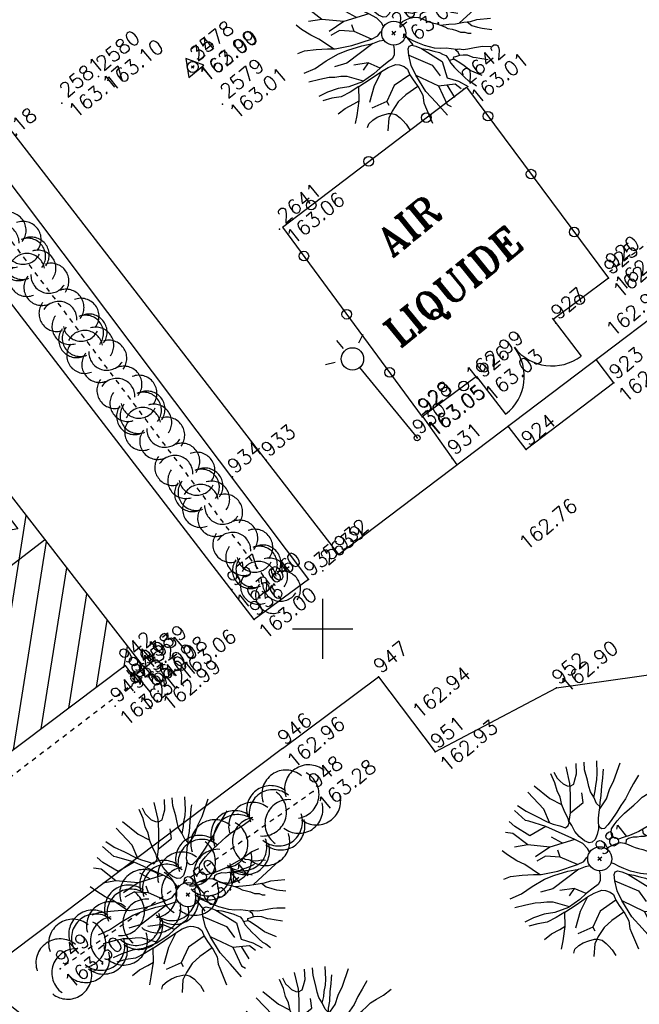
# Model space of a CAD drawing. Header units: feet. Extents: x 529188 to 529675, y 139816 to 140273.
# Tile 57 of 118: x 529444 to 529457, y 140042 to 140063. Entities that reach past the tile are written whole.
import ezdxf
from ezdxf.enums import TextEntityAlignment as Align

# ---------------------------------------------------------------- set-up
doc = ezdxf.new("R2010")
doc.units = ezdxf.units.FT
doc.header["$LTSCALE"] = 2
doc.header["$MEASUREMENT"] = 0
doc.header["$PDSIZE"] = 0.1
for name, pattern in [('CACHE', [0.375, 0.25, -0.125]), ('CACHEX2', [0.75, 0.5, -0.25]), ('CONTINU', [0])]:
    doc.linetypes.add(name, pattern=pattern)
doc.layers.get('0').update_dxf_attribs({"linetype": 'CONTINUOUS'})
for name, color, linetype in [('ARBRES', 70, 'CONTINUOUS'), ('BATI', 10, 'CONTINUOUS'), ('BATI-HACHURES', 30, 'CONTINUOUS'), ('BORD_TOIT', 244, 'CACHE'), ('BORDURETTE', 20, 'CONTINUOUS'), ('CARROYAGE', 7, 'CONTINUOUS'), ('CLOTURE', 1, 'CONTINUOUS'), ('ECLAIRAGE', 220, 'CONTINUOUS'), ('HAIE', 80, 'CACHEX2'), ('LIM_HERBE', 83, 'CACHE'), ('POLYGO', 241, 'CONTINUOUS'), ('PORTES', 14, 'CONTINUOUS'), ('SOCLES', 13, 'CONTINUOUS'), ('TEXTES', 150, 'CONTINUOUS'), ('TOPOALT', 3, 'CONTINUOUS'), ('TOPOJIS', 7, 'CONTINUOUS'), ('TOPOJIS-GELE', 7, 'CONTINUOUS'), ('TOPOMAT', 142, 'CONTINUOUS')]:
    doc.layers.add(name, color=color, linetype=linetype)
doc.styles.add('ROMANT', font='ROMANT.SHX')
doc.styles.get("Standard").update_dxf_attribs({"font": 'ROMANS.SHX'})

# ---------------------------------------------------------------- blocks, each defined once
blk = doc.blocks.new('TCPOINT')
at = {"color": 0}
blk.add_point((0, 0), dxfattribs=at)
at = {"layer": 'TOPOALT'}
blk.add_attdef('ALT', text='', height=0.3, dxfattribs=at).set_placement((0.1, -0.1), align=Align.TOP_LEFT)
at = {"layer": 'TOPOMAT'}
blk.add_attdef('MAT', (0.1, 0.1), '', height=0.3, dxfattribs=at)
blk = doc.blocks.new('269')
for p, q in [((0.035, 0), (-0.035, 0)), ((0, 0.035), (0, -0.035))]:
    blk.add_line(p, q)
blk.add_lwpolyline([(0, 0.231), (-0.2, -0.115), (0.2, -0.115)], close=True)
blk.add_circle((0, 0), 0.113)
blk = doc.blocks.new('190')
for p, q in [((0.052, 0), (-0.052, 0)), ((0, -0.052), (0, 0.052))]:
    blk.add_line(p, q)
for points in [[(-0.084, 0.235), (-0.076, 0.245), (-0.062, 0.33), (-0.074, 0.466), (-0.144, 0.639), (-0.44, 1.229), (-0.646, 1.539), (-0.688, 1.589), (-0.738, 1.896)], [(-0.619, 1.938), (-0.559, 1.732), (-0.46, 1.523), (-0.354, 1.285), (-0.291, 1.169), (-0.206, 1.053), (-0.142, 0.946), (-0.07, 0.952), (-0.02, 0.98), (0.016, 1.059), (0.061, 1.245), (0.098, 1.367), (0.171, 1.51), (0.208, 1.653), (0.282, 1.81), (0.336, 2.007)], [(-0.329, 1.239), (-0.245, 1.528), (-0.28, 2.015)], [(-0.09, 2.033), (-0.007, 1.626), (0.102, 1.375)], [(0.437, 0.574), (0.37, 0.496), (0.276, 0.425), (0.182, 0.369), (0.097, 0.362), (0.039, 0.398), (-0.01, 0.492), (-0.038, 0.629), (-0.043, 0.765), (-0.014, 0.901), (0.002, 1.001), (0.132, 1.122), (0.27, 1.286), (0.378, 1.415), (0.51, 1.6), (0.67, 1.921)], [(0.405, 1.994), (0.376, 1.859), (0.388, 1.766), (0.396, 1.687), (0.438, 1.6), (0.48, 1.557), (0.566, 1.542), (0.639, 1.591), (0.746, 1.669), (0.873, 1.838)], [(-0.144, 0.639), (-0.647, 0.843), (-0.975, 1.17), (-1.062, 1.55), (-1.169, 1.665)], [(-0.44, 1.229), (-0.82, 1.291), (-0.941, 1.636), (-0.968, 1.79)], [(0.686, 0.829), (0.676, 0.931), (0.713, 1.067), (0.728, 1.196), (0.773, 1.303), (0.838, 1.425), (0.926, 1.625), (1.021, 1.76)], [(0.711, 1.062), (0.821, 1.152), (0.894, 1.223), (0.995, 1.308), (1.082, 1.401), (1.24, 1.613)], [(-1.176, 0.542), (-1.281, 0.892), (-1.358, 1.058), (-1.428, 1.273), (-1.465, 1.412)], [(-0.975, 1.17), (-1.217, 1.309)], [(0.132, 1.122), (0.476, 1.119), (0.579, 1.291)], [(1.723, 0.836), (1.536, 0.765), (1.37, 0.702), (1.204, 0.625), (1.038, 0.576), (0.888, 0.52), (0.686, 0.464), (0.578, 0.437), (0.47, 0.423), (0.428, 0.452), (0.413, 0.495), (0.421, 0.545), (0.45, 0.595), (0.515, 0.666), (0.603, 0.759), (0.675, 0.816), (0.747, 0.901), (0.855, 0.994), (0.993, 1.144), (1.109, 1.257), (1.182, 1.336), (1.239, 1.392)], [(0.655, 0.801), (0.898, 0.871), (1.071, 0.985), (1.258, 1.07), (1.587, 1.273)], [(-1.807, 0.935), (-1.668, 0.889), (-1.462, 0.758), (-1.27, 0.62), (-1.148, 0.519), (-0.835, 0.351), (-0.435, 0.198), (-0.292, 0.167), (-0.199, 0.188), (-0.161, 0.191)], [(-0.647, 0.843), (-1.01, 0.877)], [(-0.396, 0.741), (-0.492, 0.981)], [(-0.435, 0.198), (-0.613, 0.549), (-0.837, 0.756), (-1.044, 0.791)], [(-0.613, 0.549), (-0.561, 0.687)], [(-1.963, 0.534), (-1.722, 0.466), (-1.45, 0.442), (-1.157, 0.397), (-0.957, 0.331), (-0.679, 0.22), (-0.472, 0.112), (-0.329, 0.06), (-0.249, 0.019)], [(1.739, -0.191), (1.585, -0.153), (1.326, -0.13), (0.983, -0.076), (0.782, -0.017), (0.653, 0.034), (0.56, 0.071), (0.504, 0.136), (0.497, 0.207), (0.526, 0.272), (0.584, 0.329), (0.678, 0.357), (0.778, 0.377), (0.872, 0.391), (0.994, 0.405), (1.13, 0.41), (1.252, 0.416), (1.374, 0.423), (1.489, 0.429), (1.633, 0.413), (1.798, 0.389), (1.999, 0.38)], [(-1.117, -0.371), (-1.319, -0.081), (-1.419, -0.002), (-1.525, 0.064), (-1.618, 0.137), (-1.796, 0.23), (-2.008, 0.328)], [(-0.472, 0.112), (-1.148, 0.135), (-1.39, 0.239)], [(-0.677, -0.381), (-0.803, -0.141), (-1.062, 0.014)], [(0.239, 0.074), (0.295, 0.074), (0.388, 0.051), (0.459, 0.029), (0.546, -0.015), (0.602, -0.073), (0.645, -0.145), (0.679, -0.217), (0.715, -0.282), (0.758, -0.347), (0.814, -0.42), (0.857, -0.485), (0.906, -0.571), (0.934, -0.636), (0.992, -0.708), (1.041, -0.781), (1.083, -0.86), (1.154, -0.918), (1.19, -0.976), (1.24, -1.019)], [(-0.168, -0.185), (-0.174, -0.214), (-0.224, -0.285), (-0.283, -0.356), (-0.362, -0.391), (-0.491, -0.383), (-0.677, -0.381), (-0.856, -0.393), (-1.143, -0.369), (-1.428, -0.274), (-1.621, -0.158), (-1.842, -0.076), (-2.034, -0.032)], [(-1.8, -0.948), (-1.67, -0.837), (-1.445, -0.632), (-1.264, -0.397), (-1.472, -0.374), (-1.679, -0.329), (-1.851, -0.227), (-2.029, -0.149)], [(-0.803, -0.141), (-0.975, -0.193)], [(0.622, -0.106), (0.681, -0.045), (0.731, -0.045), (0.832, -0.09), (0.889, -0.14), (0.953, -0.177), (1.017, -0.228), (1.074, -0.257), (1.131, -0.314), (1.174, -0.373), (1.202, -0.423), (1.238, -0.459), (1.294, -0.524)], [(1.46, -0.389), (1.367, -0.367), (1.282, -0.337), (1.21, -0.308), (1.109, -0.286), (1.053, -0.25), (1.038, -0.206), (1.039, -0.156), (1.077, -0.091)], [(1.368, -0.134), (1.384, -0.181), (1.44, -0.239), (1.468, -0.289), (1.526, -0.34), (1.582, -0.383), (1.64, -0.406), (1.698, -0.465)], [(-1.264, -0.397), (-0.985, -0.428), (-0.699, -0.452), (-0.542, -0.475), (-0.434, -0.512), (-0.378, -0.534), (-0.328, -0.584), (-0.271, -0.671), (-0.25, -0.757), (-0.288, -0.878), (-0.302, -1.008), (-0.319, -1.208), (-0.349, -1.379), (-0.43, -1.515), (-0.459, -1.601), (-0.565, -1.955)], [(0.787, -1.087), (0.644, -0.934), (0.545, -0.862), (0.459, -0.775), (0.332, -0.602), (0.261, -0.472), (0.212, -0.378), (0.163, -0.27), (0.127, -0.215)], [(-1.953, -0.569), (-1.767, -0.571), (-1.575, -0.61), (-1.443, -0.63)], [(-0.699, -0.452), (-1.01, -0.589), (-1.304, -0.796)], [(-0.219, -2.023), (-0.23, -1.674), (-0.249, -1.357), (-0.195, -0.963), (-0.143, -0.748), (-0.048, -0.549), (0.025, -0.441), (0.075, -0.413), (0.133, -0.435), (0.182, -0.5), (0.245, -0.615), (0.331, -0.709), (0.409, -0.818), (0.479, -0.912), (0.507, -0.976), (0.543, -1.042), (0.543, -1.107), (0.535, -1.163), (0.52, -1.235), (0.526, -1.35), (0.533, -1.451), (0.546, -1.551), (0.559, -1.651), (0.572, -1.745), (0.601, -1.81), (0.632, -1.934)], [(-0.048, -0.549), (0.199, -1.021), (0.182, -1.297)], [(0.859, -0.488), (1, -0.579), (1.114, -0.659), (1.27, -0.746), (1.385, -0.819), (1.513, -0.87), (1.754, -1.032)], [(0.245, -0.615), (0.406, -1.09), (0.268, -1.418), (0.406, -1.625), (0.493, -1.832)], [(1.183, -0.698), (1.926, -0.657)], [(1.328, -0.783), (1.356, -0.905), (1.426, -1.006), (1.483, -1.085), (1.622, -1.229)], [(-0.288, -0.878), (-0.682, -0.848), (-1.01, -1.004), (-1.338, -0.917)], [(-1.01, -1.004), (-1.027, -1.09)], [(-0.195, -0.963), (0.026, -1.435), (-0.077, -1.849), (-0.043, -1.935)], [(-1.662, -1.174), (-1.593, -1.125), (-1.479, -1.119), (-1.371, -1.134), (-1.257, -1.171), (-1.143, -1.222), (-1.093, -1.259), (-1.036, -1.338), (-1.009, -1.445), (-1.003, -1.524), (-0.996, -1.624), (-1.016, -1.763)], [(-0.316, -1.172), (-0.62, -1.148), (-0.835, -1.16), (-1.05, -1.229), (-1.201, -1.3), (-1.382, -1.493)], [(0.863, -1.843), (0.739, -1.603), (0.698, -1.452), (0.669, -1.345), (0.635, -1.243), (0.62, -1.208), (0.534, -1.169)], [(0.625, -1.219), (0.628, -1.193), (0.649, -1.171), (0.692, -1.193), (0.772, -1.223), (0.828, -1.26), (0.893, -1.317), (0.956, -1.426), (1.005, -1.476), (1.056, -1.534), (1.17, -1.665)], [(0.763, -1.219), (0.786, -1.151), (0.765, -1.087), (0.808, -1.087), (0.844, -1.116), (0.901, -1.174), (0.987, -1.225), (1.108, -1.291), (1.18, -1.334), (1.251, -1.378), (1.386, -1.49)], [(0.026, -1.435), (0.32, -1.625), (0.355, -1.78)], [(0.173, -1.53), (0.13, -1.832)]]:
    blk.add_lwpolyline(points)
blk.add_circle((0, 0), 0.25)
blk = doc.blocks.new('323')
for p, q in [((0, 0), (0, -0.5)), ((1, 0), (1, -0.5))]:
    blk.add_line(p, q)
for centre, start, end in [((0, 0), 270, 0), ((1, 0), 180, 270)]:
    blk.add_arc(centre, 0.5, start, end)
blk = doc.blocks.new('425')
at = {"ltscale": 3}
for p, q in [((-0.006, 2.407), (-0.006, 2.621)), ((0, 1.885), (0, 0))]:
    blk.add_line(p, q, dxfattribs=at)
at = {"linetype": 'CONTINU', "ltscale": 3}
for p, q in [((-0.324, 2.291), (-0.512, 2.376)), ((0.312, 2.291), (0.501, 2.376))]:
    blk.add_line(p, q, dxfattribs=at)
for centre, radius in [((0, 2.118), 0.233), ((0, 0), 0.0621)]:
    blk.add_circle(centre, radius, dxfattribs=at)
blk = doc.blocks.new('189')
h = blk.add_hatch()
h.set_pattern_fill('ANSI31', color=256, scale=0.2, style=0)
h.set_pattern_definition([(45, (-527485.07046, -148351.732363), (-0.0176776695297, 0.0176776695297), [])])
edge = h.paths.add_edge_path()
edge.add_arc((0, 0), 0.1, 0, 360)
for p, q in [((-0.311, 1.681), (-0.062, 1.93)), ((-0.062, 1.93), (0.311, 1.868)), ((0.311, 1.868), (0.56, 1.557)), ((-0.685, 1.557), (-0.56, 1.806)), ((-0.56, 1.806), (-0.311, 1.681)), ((-0.747, 1.37), (-0.685, 1.557)), ((0.56, 1.557), (0.872, 1.494)), ((0.872, 1.494), (0.872, 1.245)), ((-0.996, 1.308), (-0.747, 1.37)), ((-0.996, 1.121), (-0.996, 1.308)), ((0.872, 1.245), (1.183, 1.121)), ((1.37, 1.183), (1.681, 1.245)), ((1.681, 1.245), (1.681, 0.934)), ((-1.432, 0.934), (-1.183, 1.121)), ((-1.183, 1.121), (-0.996, 1.121)), ((1.183, 1.121), (1.37, 1.183)), ((-1.744, 0.934), (-1.432, 0.934)), ((-1.619, 0.685), (-1.744, 0.934)), ((1.681, 0.934), (1.619, 0.56)), ((-1.744, 0.623), (-1.619, 0.685)), ((-1.744, 0.249), (-1.744, 0.623)), ((1.619, 0.56), (1.619, 0.374)), ((-1.744, 0), (-1.744, 0.249)), ((1.619, 0.374), (1.681, 0.062)), ((-1.93, -0.249), (-1.744, 0)), ((1.681, 0.062), (1.432, -0.062)), ((1.432, -0.062), (1.619, -0.374)), ((-1.806, -0.498), (-1.93, -0.249)), ((1.619, -0.374), (1.681, -0.623)), ((-1.619, -0.623), (-1.806, -0.498)), ((-1.681, -0.934), (-1.619, -0.623)), ((1.868, -0.747), (1.494, -1.059)), ((1.681, -0.623), (1.868, -0.747)), ((-1.494, -0.934), (-1.681, -0.934)), ((-1.121, -1.059), (-1.494, -0.934)), ((-1.245, -1.432), (-1.121, -1.059)), ((1.494, -1.059), (1.432, -1.37)), ((0.996, -1.245), (0.81, -1.557)), ((1.432, -1.37), (0.996, -1.245)), ((-1.121, -1.744), (-1.245, -1.432)), ((-0.685, -1.494), (-0.934, -1.681)), ((-0.311, -1.494), (-0.685, -1.494)), ((-0.187, -1.806), (-0.311, -1.494)), ((0.311, -1.557), (0.062, -1.806)), ((0.311, -1.806), (0.311, -1.557)), ((0.81, -1.557), (0.81, -1.806)), ((-0.934, -1.681), (-1.121, -1.744)), ((0.062, -1.806), (-0.187, -1.806)), ((0.81, -1.806), (0.311, -1.806))]:
    blk.add_line(p, q)
blk.add_circle((0, 0), 0.1)
blk = doc.blocks.new('HAIEBASE')
at = {"layer": 'HAIE'}
for centre, start, end in [((0.002, 0.141), 14.988, 164.4142), ((-0.223, 0.05), 14.988, 164.4142), ((0.227, 0.05), 14.988, 164.4142), ((-0.147, -0.129), 50.5983, 200.0244), ((0.078, 0.086), 243.6198, 27.2304), ((-0.23, -0.099), 196.6108, 340.2213), ((0.022, -0.064), 196.6108, 340.2213), ((0.223, -0.099), 196.6108, 340.2213)]:
    blk.add_arc(centre, 0.25, start, end, dxfattribs=at)
blk = doc.blocks.new('RONDCLOT')
at = {"layer": 'CLOTURE'}
blk.add_circle((0, 0), 0.1, dxfattribs=at)
blk = doc.blocks.new('*X27')
at = {"color": 0}
for p, q in [((527495.856, 148357.822), (527495.871, 148357.837)), ((527495.856, 148357.787), (527495.895, 148357.825)), ((527495.856, 148357.752), (527495.918, 148357.813)), ((527495.856, 148357.716), (527495.942, 148357.802)), ((527495.856, 148357.681), (527495.965, 148357.79)), ((527495.856, 148357.645), (527495.989, 148357.778)), ((527495.856, 148357.61), (527496.013, 148357.766)), ((527495.856, 148357.575), (527496.036, 148357.754)), ((527495.856, 148357.539), (527496.06, 148357.743)), ((527495.856, 148357.504), (527496.083, 148357.731)), ((527495.856, 148357.469), (527496.107, 148357.719)), ((527495.878, 148357.455), (527496.13, 148357.707)), ((527495.949, 148357.49), (527496.154, 148357.695)), ((527496.02, 148357.526), (527496.178, 148357.684)), ((527496.09, 148357.561), (527496.201, 148357.672)), ((527496.161, 148357.597), (527496.225, 148357.66)), ((527496.232, 148357.632), (527496.248, 148357.648))]:
    blk.add_line(p, q, dxfattribs=at)
blk = doc.blocks.new('320')
for p, q in [((0, 0), (0, -0.7)), ((1, 0), (1, -0.7)), ((0.5, -0.572), (0.3, -0.172)), ((0.3, -0.172), (0.7, -0.172)), ((0.7, -0.172), (0.5, -0.572))]:
    blk.add_line(p, q)
at = {"rotation": 269.9999999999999}
blk.add_blockref('*X27', (-148357.144, 527495.685), dxfattribs=at)

msp = doc.modelspace()

# ---------------------------------------------------------------- hatches: boundary and pattern name
at = {"layer": 'BATI-HACHURES'}
h = msp.add_hatch(dxfattribs=at)
h.set_pattern_fill('ANSI31', color=256, scale=4, angle=36, style=0)
edge = h.paths.add_edge_path()
edge.add_line((529425.366, 140134.255), (529419.412, 140129.687))
edge.add_line((529419.412, 140129.687), (529419.683, 140129.302))
edge.add_line((529419.683, 140129.302), (529420.035, 140129.567))
edge.add_line((529420.035, 140129.567), (529420.974, 140128.321))
edge.add_line((529420.974, 140128.321), (529416.808, 140125.181))
edge.add_line((529416.808, 140125.181), (529419.868, 140121.129))
edge.add_line((529419.868, 140121.129), (529425.428, 140113.767))
edge.add_line((529425.428, 140113.767), (529421.899, 140111.038))
edge.add_line((529421.899, 140111.038), (529430.432, 140099.721))
edge.add_line((529430.432, 140099.721), (529433.779, 140102.25))
edge.add_line((529433.779, 140102.25), (529436.218, 140099.02))
edge.add_line((529436.218, 140099.02), (529436.509, 140099.24))
edge.add_line((529436.509, 140099.24), (529437.586, 140097.815))
edge.add_line((529437.586, 140097.815), (529437.019, 140097.348))
edge.add_line((529437.019, 140097.348), (529436.696, 140097.74))
edge.add_line((529436.696, 140097.74), (529434.63, 140096.178))
edge.add_line((529434.63, 140096.178), (529434.919, 140095.795))
edge.add_line((529434.919, 140095.795), (529434.329, 140095.348))
edge.add_line((529434.329, 140095.348), (529432.881, 140097.007))
edge.add_line((529432.881, 140097.007), (529425.028, 140091.094))
edge.add_line((529425.028, 140091.094), (529426.765, 140088.326))
edge.add_line((529426.765, 140088.326), (529427.152, 140087.53))
edge.add_line((529427.152, 140087.53), (529428.49, 140085.727))
edge.add_line((529428.49, 140085.727), (529429.494, 140084.795))
edge.add_line((529429.494, 140084.795), (529431.371, 140082.692))
edge.add_line((529431.371, 140082.692), (529439.216, 140088.61))
edge.add_line((529439.216, 140088.61), (529437.857, 140090.412))
edge.add_line((529437.857, 140090.412), (529438.643, 140091.015))
edge.add_line((529438.643, 140091.015), (529439.791, 140089.512))
edge.add_arc((529440.709, 140090.29), 1.204, 220.2595, 393.932)
edge.add_line((529441.708, 140090.962), (529440.548, 140092.475))
edge.add_line((529440.548, 140092.475), (529441.191, 140092.967))
edge.add_line((529441.191, 140092.967), (529466.702, 140059.23))
edge.add_line((529466.702, 140059.23), (529468.639, 140060.666))
edge.add_line((529468.639, 140060.666), (529474.943, 140052.226))
edge.add_line((529474.943, 140052.226), (529486.871, 140061.153))
edge.add_line((529486.871, 140061.153), (529486.466, 140061.693))
edge.add_line((529486.466, 140061.693), (529488.531, 140063.238))
edge.add_line((529488.531, 140063.238), (529488.941, 140062.691))
edge.add_line((529488.941, 140062.691), (529500.861, 140071.66))
edge.add_line((529500.861, 140071.66), (529497.23, 140076.506))
edge.add_line((529497.23, 140076.506), (529498.46, 140077.428))
edge.add_line((529498.46, 140077.428), (529498.862, 140076.887))
edge.add_line((529498.862, 140076.887), (529499.641, 140077.466))
edge.add_line((529499.641, 140077.466), (529499.514, 140077.639))
edge.add_line((529499.514, 140077.639), (529501.086, 140078.871))
edge.add_line((529501.086, 140078.871), (529497.717, 140083.382))
edge.add_line((529497.717, 140083.382), (529496.095, 140082.178))
edge.add_line((529496.095, 140082.178), (529495.962, 140082.341))
edge.add_line((529495.962, 140082.341), (529494.774, 140081.437))
edge.add_line((529494.774, 140081.437), (529494.006, 140082.458))
edge.add_line((529494.006, 140082.458), (529487.821, 140090.68))
edge.add_line((529487.821, 140090.68), (529473.05, 140079.579))
edge.add_line((529473.05, 140079.579), (529472.967, 140079.712))
edge.add_line((529472.967, 140079.712), (529470.57, 140077.835))
edge.add_line((529470.57, 140077.835), (529471.905, 140076.036))
edge.add_line((529471.905, 140076.036), (529470.385, 140074.887))
edge.add_line((529470.385, 140074.887), (529447.511, 140105.116))
edge.add_line((529447.511, 140105.116), (529447.994, 140105.505))
edge.add_line((529447.994, 140105.505), (529447.857, 140105.729))
edge.add_line((529447.857, 140105.729), (529447.579, 140105.525))
edge.add_line((529447.579, 140105.525), (529444.385, 140109.617))
edge.add_line((529444.385, 140109.617), (529446.459, 140111.192))
edge.add_line((529446.459, 140111.192), (529446.546, 140111.097))
edge.add_line((529446.546, 140111.097), (529446.74, 140111.259))
edge.add_line((529446.74, 140111.259), (529446.657, 140111.415))
edge.add_line((529446.657, 140111.415), (529446.55, 140111.339))
edge.add_line((529446.55, 140111.339), (529443.413, 140115.698))
edge.add_line((529443.413, 140115.698), (529443.202, 140115.533))
edge.add_line((529443.202, 140115.533), (529443.275, 140115.436))
edge.add_line((529443.275, 140115.436), (529441.217, 140113.894))
edge.add_line((529441.217, 140113.894), (529438.095, 140118.025))
edge.add_line((529438.095, 140118.025), (529438.389, 140118.239))
edge.add_line((529438.389, 140118.239), (529438.225, 140118.429))
edge.add_line((529438.225, 140118.429), (529437.731, 140118.074))
edge.add_line((529437.731, 140118.074), (529425.366, 140134.255))
h = msp.add_hatch(dxfattribs=at)
h.set_pattern_fill('ANSI31', color=256, scale=4, angle=36, style=0)
h.paths.add_polyline_path([(529446.303, 140049.183), (529446.077, 140049.013), (529445.907, 140049.239), (529429.837, 140037.137), (529429.977, 140036.951), (529428.362, 140035.732), (529423.25, 140042.316), (529424.88, 140043.55), (529425.057, 140043.236), (529441.102, 140055.45), (529440.871, 140055.793), (529441.061, 140055.946)])

# ---------------------------------------------------------------- linework, layer by layer
at = {"layer": 'BATI', "flags": 128}
for points in [[(529441.061, 140055.946), (529445.605, 140050.083)], [(529445.605, 140050.083), (529446.303, 140049.183)], [(529446.303, 140049.183), (529446.077, 140049.013), (529445.907, 140049.239), (529429.837, 140037.137), (529429.977, 140036.951), (529428.362, 140035.732)]]:
    msp.add_lwpolyline(points, dxfattribs=at)
at = {"layer": 'BORD_TOIT', "ltscale": 0.005, "flags": 128}
for points in [[(529446.116, 140048.899), (529445.877, 140049.216)], [(529446.116, 140048.899), (529430.131, 140036.701)]]:
    msp.add_lwpolyline(points, dxfattribs=at)
at = {"layer": 'BORDURETTE', "flags": 128}
for points in [[(529462.534, 140060.774), (529450.335, 140051.545), (529435.293, 140071.015)], [(529434.889, 140070.714), (529449.705, 140051.022), (529448.577, 140050.194), (529433.558, 140069.738)], [(529452.08, 140054.398), (529452.788, 140053.402)], [(529449.165, 140047.516), (529422.086, 140027.112)]]:
    msp.add_lwpolyline(points, dxfattribs=at)
msp.add_lwpolyline([(529449.165, 140047.516), (529451.157, 140049.005), (529452.336, 140047.444), (529454.854, 140048.772), (529458.235, 140049.25), (529460.655, 140049.026, -0.098448), (529464.415, 140047.097, -0.065994), (529466.395, 140045.051), (529466.54, 140044.837, -0.13101), (529466.764, 140044.072, -0.285202), (529465.936, 140042.665), (529463.218, 140040.625), (529424.46, 140011.456, -0.149337), (529423.778, 140011.287, -0.091384), (529423.353, 140011.389)], format="xyb", dxfattribs=at)
at = {"layer": 'CARROYAGE'}
for p, q in [((529450, 140049.375), (529450, 140050.625)), ((529449.375, 140050), (529450.625, 140050))]:
    msp.add_line(p, q, dxfattribs=at)
at = {"layer": 'CLOTURE', "flags": 128}
for points in [[(529449.165, 140058.342), (529452.982, 140061.245)], [(529452.982, 140061.245), (529455.934, 140057.279)], [(529449.165, 140058.342), (529452.068, 140054.403)], [(529455.934, 140057.279), (529454.782, 140056.422)], [(529453.195, 140055.241), (529452.068, 140054.403)]]:
    msp.add_lwpolyline(points, dxfattribs=at)
at = {"layer": 'HAIE', "ltscale": 0.005, "flags": 128}
for points in [[(529449.141, 140050.608), (529434.334, 140070.293)], [(529449.805, 140046.621), (529444.551, 140042.942)]]:
    msp.add_lwpolyline(points, dxfattribs=at)
at = {"layer": 'LIM_HERBE', "ltscale": 0.005, "flags": 128}
msp.add_lwpolyline([(529461.754, 140061.8), (529455.967, 140057.417)], dxfattribs=at)
at = {"layer": 'SOCLES', "flags": 128}
for points in [[(529456.042, 140055.108), (529455.677, 140055.59)], [(529456.042, 140055.108), (529454.221, 140053.723)], [(529454.221, 140053.723), (529453.853, 140054.209)]]:
    msp.add_lwpolyline(points, dxfattribs=at)

# ---------------------------------------------------------------- block references
at = {"layer": 'ARBRES'}
for name, p, rotation in [('190', (529451.475, 140062.366), 39.33073407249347), ('190', (529455.751, 140045.226), 39.33073407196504), ('190', (529447.205, 140044.481), 39.33073407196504), ('190', (529450.116, 140040.956), 39.33073407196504), ('189', (529442.46, 140040.906), 39.33073407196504)]:
    msp.add_blockref(name, p, dxfattribs=dict(at, rotation=rotation))
at = {"layer": 'CLOTURE'}
for p, rotation in [((529452.15, 140060.612), 37.24882097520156), ((529453.43, 140060.643), 306.6543688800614), ((529450.956, 140059.704), 37.24882097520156), ((529454.326, 140059.44), 306.6543688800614), ((529449.762, 140058.796), 37.24882097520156), ((529455.221, 140058.237), 306.6543688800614), ((529449.61, 140057.738), 306.3932347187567), ((529455.332, 140056.831), 216.6543688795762), ((529450.5, 140056.531), 306.3932347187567), ((529451.39, 140055.323), 306.3932347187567), ((529452.925, 140055.04), 216.6543688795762)]:
    msp.add_blockref('RONDCLOT', p, dxfattribs=dict(at, rotation=rotation))
at = {"layer": 'ECLAIRAGE', "rotation": 39.33073407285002}
msp.add_blockref('425', (529451.96, 140053.964), dxfattribs=at)
at = {"layer": 'HAIE', "ltscale": 0.005}
for p, xscale, yscale, zscale, rotation in [((529443.611, 140057.96), 1.5, 1.5, 1.5, 306.9502113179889), ((529444.032, 140057.401), 1.5, 1.5, 1.5, 126.9502113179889), ((529444.813, 140056.362), 1.5, 1.5, 1.5, 306.9502113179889), ((529445.234, 140055.803), 1.5, 1.5, 1.5, 126.9502113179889), ((529446.015, 140054.764), 1.5, 1.5, 1.5, 306.9502113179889), ((529446.436, 140054.204), 1.5, 1.5, 1.5, 126.9502113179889), ((529447.217, 140053.165), 1.5, 1.5, 1.5, 306.9502113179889), ((529447.638, 140052.606), 1.5, 1.5, 1.5, 126.9502113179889), ((529448.42, 140051.567), 1.5, 1.5, 1.5, 306.9502113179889), ((529448.84, 140051.008), 1.5, 1.5, 1.5, 126.9502113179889), ((529449.395, 140046.334), 2, 2, 2, 34.99467334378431), ((529448.658, 140045.818), 2, 2, 2, 214.9946733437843), ((529447.92, 140045.302), 2, 2, 2, 34.99467334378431), ((529447.183, 140044.785), 2, 2, 2, 214.9946733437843), ((529446.446, 140044.269), 2, 2, 2, 34.99467334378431), ((529445.708, 140043.753), 2, 2, 2, 214.9946733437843), ((529444.971, 140043.237), 2, 2, 2, 34.99467334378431)]:
    msp.add_blockref('HAIEBASE', p, dxfattribs=dict(at, xscale=xscale, yscale=yscale, zscale=zscale, rotation=rotation))
at = {"layer": 'POLYGO', "rotation": 39.33073407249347}
msp.add_blockref('269', (529447.303, 140061.664), dxfattribs=at)
at = {"layer": 'PORTES'}
for name, p, xscale, yscale, zscale, rotation in [('323', (529453.195, 140055.241), 1.977353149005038, 1.977353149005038, 1.977353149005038, 37.56890049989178), ('320', (529443.16, 140053.237), 1.759999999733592, 1.744759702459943, 1.744759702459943, 307.4166445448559)]:
    msp.add_blockref(name, p, dxfattribs=dict(at, xscale=xscale, yscale=yscale, zscale=zscale, rotation=rotation))
at = {"layer": 'TOPOJIS'}
ref = msp.add_blockref('TCPOINT', (529447.92, 140060.891), dxfattribs=at)
ref.add_attrib('MAT', '2579', (529448.02, 140060.991), dxfattribs={"layer": 'TOPOMAT', "height": 0.3, "rotation": 39.3307})
ref.add_attrib('ALT', '163.01', dxfattribs={"layer": 'TOPOALT', "height": 0.3, "rotation": 39.3307}).set_placement((529448.02, 140060.791), align=Align.TOP_LEFT)
ref = msp.add_blockref('TCPOINT', (529442.715, 140060.051), dxfattribs=at)
ref.add_attrib('MAT', '2630', (529442.815, 140060.151), dxfattribs={"layer": 'TOPOMAT', "height": 0.3, "rotation": 39.3307})
ref.add_attrib('ALT', '163.18', dxfattribs={"layer": 'TOPOALT', "height": 0.3, "rotation": 39.3307}).set_placement((529442.815, 140059.951), align=Align.TOP_LEFT)
ref = msp.add_blockref('TCPOINT', (529449.107, 140058.3), dxfattribs=at)
ref.add_attrib('MAT', '2641', (529449.207, 140058.4), dxfattribs={"layer": 'TOPOMAT', "height": 0.3, "rotation": 39.3307})
ref.add_attrib('ALT', '163.06', dxfattribs={"layer": 'TOPOALT', "height": 0.3, "rotation": 39.3307}).set_placement((529449.207, 140058.2), align=Align.TOP_LEFT)
ref = msp.add_blockref('TCPOINT', (529457.206, 140057.263, 162.959), dxfattribs=at)
ref.add_attrib('MAT', '922', (529457.256, 140057.313, 162.959), dxfattribs={"layer": 'TOPOMAT', "height": 0.3, "rotation": 39.3307})
ref.add_attrib('ALT', '162.96', dxfattribs={"layer": 'TOPOALT', "height": 0.3, "rotation": 39.3307}).set_placement((529455.843, 140056.278, 162.959), align=Align.TOP_LEFT)
ref = msp.add_blockref('TCPOINT', (529454.838, 140056.346, 162.995), dxfattribs=at)
ref.add_attrib('MAT', '927', (529454.888, 140056.396, 162.995), dxfattribs={"layer": 'TOPOMAT', "height": 0.3, "rotation": 39.3307})
ref.add_attrib('ALT', '162.99', dxfattribs={"layer": 'TOPOALT', "height": 0.3, "rotation": 39.3307}).set_placement((529452.917, 140055.335, 162.995), align=Align.TOP_LEFT)
ref = msp.add_blockref('TCPOINT', (529451.96, 140053.964), dxfattribs=at)
ref.add_attrib('MAT', '930', (529452.01, 140054.014), dxfattribs={"layer": 'TOPOMAT', "height": 0.3, "rotation": 39.3307})
ref = msp.add_blockref('TCPOINT', (529454.221, 140053.723, 162.764), dxfattribs=at)
ref.add_attrib('MAT', '924', (529454.271, 140053.773, 162.764), dxfattribs={"layer": 'TOPOMAT', "height": 0.3, "rotation": 39.3307})
ref.add_attrib('ALT', '162.76', dxfattribs={"layer": 'TOPOALT', "height": 0.3, "rotation": 39.3307}).set_placement((529454.036, 140051.842, 162.764), align=Align.TOP_LEFT)
ref = msp.add_blockref('TCPOINT', (529452.69, 140053.539), dxfattribs=at)
ref.add_attrib('MAT', '931', (529452.74, 140053.589), dxfattribs={"layer": 'TOPOMAT', "height": 0.3, "rotation": 39.3307})
ref = msp.add_blockref('TCPOINT', (529448.824, 140053.5), dxfattribs=at)
ref.add_attrib('MAT', '933', (529448.874, 140053.55), dxfattribs={"layer": 'TOPOMAT', "height": 0.3, "rotation": 39.3307})
ref = msp.add_blockref('TCPOINT', (529450.335, 140051.545), dxfattribs=at)
ref.add_attrib('MAT', '932', (529450.385, 140051.595), dxfattribs={"layer": 'TOPOMAT', "height": 0.3, "rotation": 39.3307})
ref = msp.add_blockref('TCPOINT', (529450, 140051.206), dxfattribs=at)
ref.add_attrib('MAT', '2639', (529450.1, 140051.306), dxfattribs={"layer": 'TOPOMAT', "height": 0.3, "rotation": 39.3307})
ref = msp.add_blockref('TCPOINT', (529449.705, 140051.022), dxfattribs=at)
ref.add_attrib('MAT', '935', (529449.755, 140051.072), dxfattribs={"layer": 'TOPOMAT', "height": 0.3, "rotation": 39.3307})
ref = msp.add_blockref('TCPOINT', (529448.694, 140050.645), dxfattribs=at)
ref.add_attrib('MAT', '2640', (529448.794, 140050.745), dxfattribs={"layer": 'TOPOMAT', "height": 0.3, "rotation": 39.3307})
ref = msp.add_blockref('TCPOINT', (529446.564, 140049.343, 163.058), dxfattribs=at)
ref.add_attrib('MAT', '939', (529446.614, 140049.393, 163.058), dxfattribs={"layer": 'TOPOMAT', "height": 0.3, "rotation": 39.3307})
ref.add_attrib('ALT', '163.06', dxfattribs={"layer": 'TOPOALT', "height": 0.3, "rotation": 39.3307}).set_placement((529446.959, 140049.13, 163.058), align=Align.TOP_LEFT)
ref = msp.add_blockref('TCPOINT', (529451.157, 140049.005, 162.943), dxfattribs=at)
ref.add_attrib('MAT', '947', (529451.207, 140049.055, 162.943), dxfattribs={"layer": 'TOPOMAT', "height": 0.3, "rotation": 39.3307})
ref.add_attrib('ALT', '162.94', dxfattribs={"layer": 'TOPOALT', "height": 0.3, "rotation": 39.3307}).set_placement((529451.82, 140048.352, 162.943), align=Align.TOP_LEFT)
ref = msp.add_blockref('TCPOINT', (529454.854, 140048.772, 162.903), dxfattribs=at)
ref.add_attrib('MAT', '952', (529454.904, 140048.822, 162.903), dxfattribs={"layer": 'TOPOMAT', "height": 0.3, "rotation": 39.3307})
ref.add_attrib('ALT', '162.90', dxfattribs={"layer": 'TOPOALT', "height": 0.3, "rotation": 39.3307}).set_placement((529454.884, 140048.887, 162.903), align=Align.TOP_LEFT)
ref = msp.add_blockref('TCPOINT', (529455.751, 140045.226), dxfattribs=at)
ref.add_attrib('MAT', '981', (529455.801, 140045.276), dxfattribs={"layer": 'TOPOMAT', "height": 0.3, "rotation": 39.3307})
at = {"layer": 'TOPOJIS-GELE'}
ref = msp.add_blockref('TCPOINT', (529451.475, 140062.366), dxfattribs=at)
ref.add_attrib('MAT', '2643', (529451.575, 140062.466), dxfattribs={"layer": 'TOPOMAT', "height": 0.3, "rotation": 39.3307})
ref.add_attrib('ALT', '163.01', dxfattribs={"layer": 'TOPOALT', "height": 0.3, "rotation": 39.3307}).set_placement((529451.575, 140062.266), align=Align.TOP_LEFT)
ref = msp.add_blockref('TCPOINT', (529447.293, 140061.668), dxfattribs=at)
ref.add_attrib('MAT', '2578', (529447.393, 140061.768), dxfattribs={"layer": 'TOPOMAT', "height": 0.3, "rotation": 39.3307})
ref.add_attrib('ALT', '162.99', dxfattribs={"layer": 'TOPOALT', "height": 0.3, "rotation": 39.3307}).set_placement((529447.393, 140061.568), align=Align.TOP_LEFT)
ref = msp.add_blockref('TCPOINT', (529445.344, 140061.469), dxfattribs=at)
ref.add_attrib('MAT', '2580', (529445.444, 140061.569), dxfattribs={"layer": 'TOPOMAT', "height": 0.3, "rotation": 39.3307})
ref.add_attrib('ALT', '163.10', dxfattribs={"layer": 'TOPOALT', "height": 0.3, "rotation": 39.3307}).set_placement((529445.444, 140061.369), align=Align.TOP_LEFT)
ref = msp.add_blockref('TCPOINT', (529447.303, 140061.664), dxfattribs=at)
ref.add_attrib('MAT', '34', (529447.403, 140061.764), dxfattribs={"layer": 'TOPOMAT', "height": 0.3, "rotation": 39.3307})
ref.add_attrib('ALT', '163.00', dxfattribs={"layer": 'TOPOALT', "height": 0.3, "rotation": 39.3307}).set_placement((529447.403, 140061.564), align=Align.TOP_LEFT)
ref = msp.add_blockref('TCPOINT', (529452.925, 140061.202), dxfattribs=at)
ref.add_attrib('MAT', '2642', (529453.025, 140061.302), dxfattribs={"layer": 'TOPOMAT', "height": 0.3, "rotation": 39.3307})
ref.add_attrib('ALT', '163.01', dxfattribs={"layer": 'TOPOALT', "height": 0.3, "rotation": 39.3307}).set_placement((529453.025, 140061.102), align=Align.TOP_LEFT)
ref = msp.add_blockref('TCPOINT', (529444.587, 140060.915), dxfattribs=at)
ref.add_attrib('MAT', '2581', (529444.687, 140061.015), dxfattribs={"layer": 'TOPOMAT', "height": 0.3, "rotation": 39.3307})
ref.add_attrib('ALT', '163.17', dxfattribs={"layer": 'TOPOALT', "height": 0.3, "rotation": 39.3307}).set_placement((529444.687, 140060.815), align=Align.TOP_LEFT)
ref = msp.add_blockref('TCPOINT', (529455.967, 140057.417, 162.971), dxfattribs=at)
ref.add_attrib('MAT', '920', (529456.017, 140057.467, 162.971), dxfattribs={"layer": 'TOPOMAT', "height": 0.3, "rotation": 39.3307})
ref.add_attrib('ALT', '162.97', dxfattribs={"layer": 'TOPOALT', "height": 0.3, "rotation": 39.3307}).set_placement((529456.017, 140057.217, 162.971), align=Align.TOP_LEFT)
ref = msp.add_blockref('TCPOINT', (529455.934, 140057.279, 162.98), dxfattribs=at)
ref.add_attrib('MAT', '925', (529455.984, 140057.329, 162.98), dxfattribs={"layer": 'TOPOMAT', "height": 0.3, "rotation": 39.3307})
ref.add_attrib('ALT', '162.98', dxfattribs={"layer": 'TOPOALT', "height": 0.3, "rotation": 39.3307}).set_placement((529455.984, 140057.079, 162.98), align=Align.TOP_LEFT)
ref = msp.add_blockref('TCPOINT', (529453.271, 140055.14, 163.035), dxfattribs=at)
ref.add_attrib('MAT', '926', (529453.321, 140055.19, 163.035), dxfattribs={"layer": 'TOPOMAT', "height": 0.3, "rotation": 39.3307})
ref.add_attrib('ALT', '163.03', dxfattribs={"layer": 'TOPOALT', "height": 0.3, "rotation": 39.3307}).set_placement((529453.321, 140054.94, 163.035), align=Align.TOP_LEFT)
ref = msp.add_blockref('TCPOINT', (529456.042, 140055.108, 162.835), dxfattribs=at)
ref.add_attrib('MAT', '923', (529456.092, 140055.158, 162.835), dxfattribs={"layer": 'TOPOMAT', "height": 0.3, "rotation": 39.3307})
ref.add_attrib('ALT', '162.83', dxfattribs={"layer": 'TOPOALT', "height": 0.3, "rotation": 39.3307}).set_placement((529456.092, 140054.908, 162.835), align=Align.TOP_LEFT)
ref = msp.add_blockref('TCPOINT', (529452.068, 140054.403, 163.051), dxfattribs=at)
ref.add_attrib('MAT', '928', (529452.118, 140054.453, 163.051), dxfattribs={"layer": 'TOPOMAT', "height": 0.3, "rotation": 39.3307})
ref.add_attrib('ALT', '163.05', dxfattribs={"layer": 'TOPOALT', "height": 0.3, "rotation": 39.3307}).set_placement((529452.118, 140054.203, 163.051), align=Align.TOP_LEFT)
ref = msp.add_blockref('TCPOINT', (529452.08, 140054.398, 163.05), dxfattribs=at)
ref.add_attrib('MAT', '929', (529452.13, 140054.448, 163.05), dxfattribs={"layer": 'TOPOMAT', "height": 0.3, "rotation": 39.3307})
ref.add_attrib('ALT', '163.05', dxfattribs={"layer": 'TOPOALT', "height": 0.3, "rotation": 39.3307}).set_placement((529452.13, 140054.198, 163.05), align=Align.TOP_LEFT)
ref = msp.add_blockref('TCPOINT', (529448.126, 140053.153), dxfattribs=at)
ref.add_attrib('MAT', '934', (529448.176, 140053.203), dxfattribs={"layer": 'TOPOMAT', "height": 0.3, "rotation": 39.3307})
ref = msp.add_blockref('TCPOINT', (529448.113, 140050.813, 163.06), dxfattribs=at)
ref.add_attrib('MAT', '937', (529448.163, 140050.863, 163.06), dxfattribs={"layer": 'TOPOMAT', "height": 0.3, "rotation": 39.3307})
ref.add_attrib('ALT', '163.06', dxfattribs={"layer": 'TOPOALT', "height": 0.3, "rotation": 39.3307}).set_placement((529448.163, 140050.613, 163.06), align=Align.TOP_LEFT)
ref = msp.add_blockref('TCPOINT', (529448.577, 140050.194, 162.996), dxfattribs=at)
ref.add_attrib('MAT', '936', (529448.627, 140050.244, 162.996), dxfattribs={"layer": 'TOPOMAT', "height": 0.3, "rotation": 39.3307})
ref.add_attrib('ALT', '163.00', dxfattribs={"layer": 'TOPOALT', "height": 0.3, "rotation": 39.3307}).set_placement((529448.627, 140049.994, 162.996), align=Align.TOP_LEFT)
ref = msp.add_blockref('TCPOINT', (529445.865, 140049.207, 163.213), dxfattribs=at)
ref.add_attrib('MAT', '942', (529445.915, 140049.257, 163.213), dxfattribs={"layer": 'TOPOMAT', "height": 0.3, "rotation": 39.3307})
ref.add_attrib('ALT', '163.21', dxfattribs={"layer": 'TOPOALT', "height": 0.3, "rotation": 39.3307}).set_placement((529445.915, 140049.007, 163.213), align=Align.TOP_LEFT)
ref = msp.add_blockref('TCPOINT', (529446.06, 140049.036, 163.093), dxfattribs=at)
ref.add_attrib('MAT', '941', (529446.11, 140049.086, 163.093), dxfattribs={"layer": 'TOPOMAT', "height": 0.3, "rotation": 39.3307})
ref.add_attrib('ALT', '163.09', dxfattribs={"layer": 'TOPOALT', "height": 0.3, "rotation": 39.3307}).set_placement((529446.11, 140048.836, 163.093), align=Align.TOP_LEFT)
ref = msp.add_blockref('TCPOINT', (529446.303, 140049.183, 163.081), dxfattribs=at)
ref.add_attrib('MAT', '938', (529446.353, 140049.233, 163.081), dxfattribs={"layer": 'TOPOMAT', "height": 0.3, "rotation": 39.3307})
ref.add_attrib('ALT', '163.08', dxfattribs={"layer": 'TOPOALT', "height": 0.3, "rotation": 39.3307}).set_placement((529446.353, 140048.983, 163.081), align=Align.TOP_LEFT)
ref = msp.add_blockref('TCPOINT', (529446.116, 140048.899), dxfattribs=at)
ref.add_attrib('MAT', '945', (529446.166, 140048.949), dxfattribs={"layer": 'TOPOMAT', "height": 0.3, "rotation": 39.3307})
ref = msp.add_blockref('TCPOINT', (529446.094, 140048.682, 163.205), dxfattribs=at)
ref.add_attrib('MAT', '943', (529446.144, 140048.732, 163.205), dxfattribs={"layer": 'TOPOMAT', "height": 0.3, "rotation": 39.3307})
ref.add_attrib('ALT', '163.21', dxfattribs={"layer": 'TOPOALT', "height": 0.3, "rotation": 39.3307}).set_placement((529446.144, 140048.482, 163.205), align=Align.TOP_LEFT)
ref = msp.add_blockref('TCPOINT', (529446.584, 140048.706, 162.99), dxfattribs=at)
ref.add_attrib('MAT', '940', (529446.634, 140048.756, 162.99), dxfattribs={"layer": 'TOPOMAT', "height": 0.3, "rotation": 39.3307})
ref.add_attrib('ALT', '162.99', dxfattribs={"layer": 'TOPOALT', "height": 0.3, "rotation": 39.3307}).set_placement((529446.634, 140048.506, 162.99), align=Align.TOP_LEFT)
ref = msp.add_blockref('TCPOINT', (529445.69, 140048.394, 163.21), dxfattribs=at)
ref.add_attrib('MAT', '944', (529445.74, 140048.444, 163.21), dxfattribs={"layer": 'TOPOMAT', "height": 0.3, "rotation": 39.3307})
ref.add_attrib('ALT', '163.21', dxfattribs={"layer": 'TOPOALT', "height": 0.3, "rotation": 39.3307}).set_placement((529445.74, 140048.194, 163.21), align=Align.TOP_LEFT)
ref = msp.add_blockref('TCPOINT', (529449.165, 140047.516, 162.962), dxfattribs=at)
ref.add_attrib('MAT', '946', (529449.215, 140047.566, 162.962), dxfattribs={"layer": 'TOPOMAT', "height": 0.3, "rotation": 39.3307})
ref.add_attrib('ALT', '162.96', dxfattribs={"layer": 'TOPOALT', "height": 0.3, "rotation": 39.3307}).set_placement((529449.215, 140047.316, 162.962), align=Align.TOP_LEFT)
ref = msp.add_blockref('TCPOINT', (529452.336, 140047.444, 162.928), dxfattribs=at)
ref.add_attrib('MAT', '951', (529452.386, 140047.494, 162.928), dxfattribs={"layer": 'TOPOMAT', "height": 0.3, "rotation": 39.3307})
ref.add_attrib('ALT', '162.93', dxfattribs={"layer": 'TOPOALT', "height": 0.3, "rotation": 39.3307}).set_placement((529452.386, 140047.244, 162.928), align=Align.TOP_LEFT)
ref = msp.add_blockref('TCPOINT', (529449.805, 140046.621, 163.276), dxfattribs=at)
ref.add_attrib('MAT', '948', (529449.855, 140046.671, 163.276), dxfattribs={"layer": 'TOPOMAT', "height": 0.3, "rotation": 39.3307})
ref.add_attrib('ALT', '163.28', dxfattribs={"layer": 'TOPOALT', "height": 0.3, "rotation": 39.3307}).set_placement((529449.855, 140046.421, 163.276), align=Align.TOP_LEFT)
ref = msp.add_blockref('TCPOINT', (529447.205, 140044.481, 163.406), dxfattribs=at)
ref.add_attrib('MAT', '950', (529447.255, 140044.531, 163.406), dxfattribs={"layer": 'TOPOMAT', "height": 0.3, "rotation": 39.3307})
ref.add_attrib('ALT', '163.41', dxfattribs={"layer": 'TOPOALT', "height": 0.3, "rotation": 39.3307}).set_placement((529447.255, 140044.281, 163.406), align=Align.TOP_LEFT)
ref = msp.add_blockref('TCPOINT', (529444.551, 140042.942, 163.298), dxfattribs=at)
ref.add_attrib('MAT', '949', (529444.601, 140042.992, 163.298), dxfattribs={"layer": 'TOPOMAT', "height": 0.3, "rotation": 39.3307})
ref.add_attrib('ALT', '163.30', dxfattribs={"layer": 'TOPOALT', "height": 0.3, "rotation": 39.3307}).set_placement((529444.601, 140042.742, 163.298), align=Align.TOP_LEFT)

# ---------------------------------------------------------------- texts
at = {"layer": 'TEXTES', "style": 'ROMANT'}
for s, p in [('AIR', (529451.435, 140057.697)), ('LIQUIDE', (529451.59, 140055.813))]:
    msp.add_text(s, height=0.6, rotation=39.0274, dxfattribs=at).set_placement(p)

doc.saveas('drawing.dxf')
